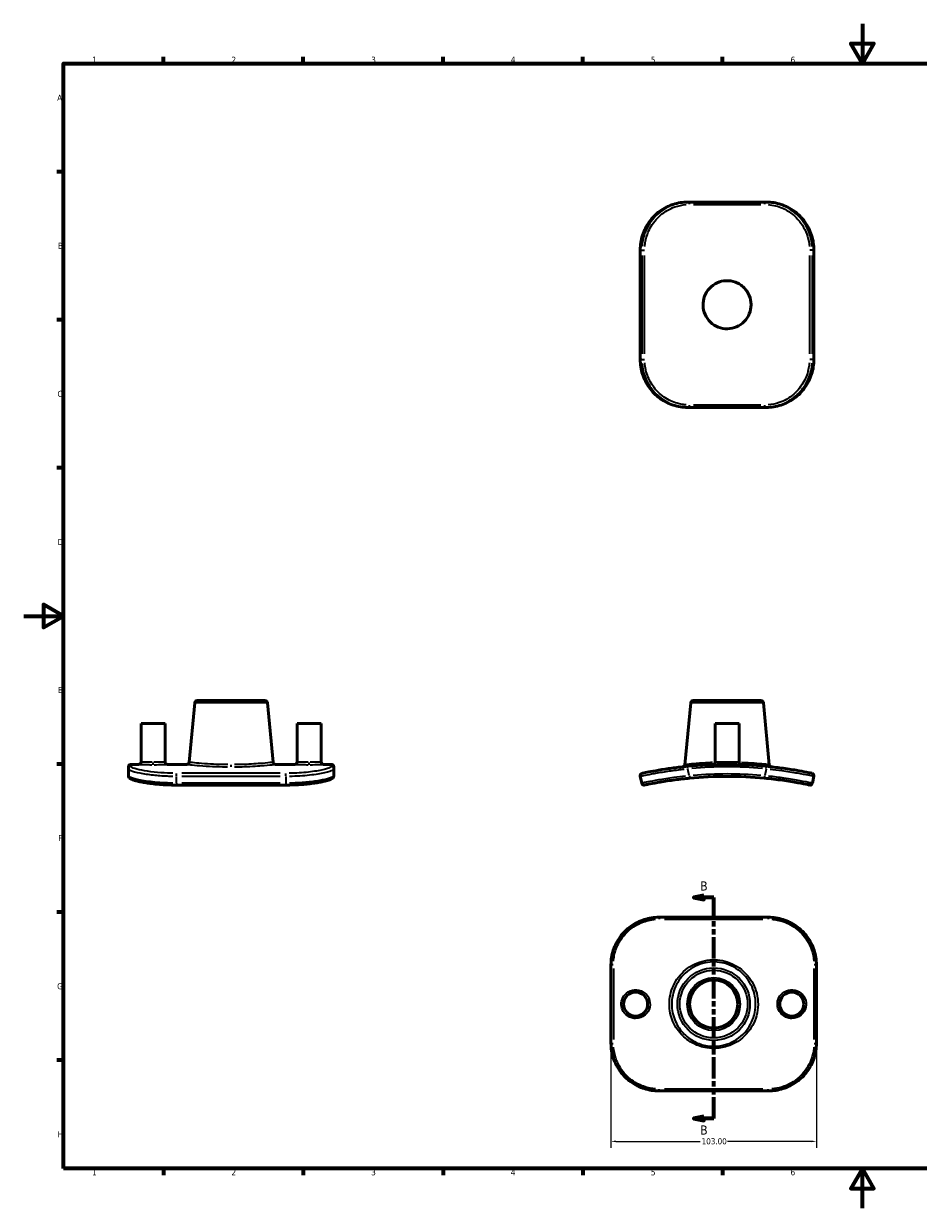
# Model space of a CAD drawing. Header units: millimetres. Extents: x 0 to 902, y 0 to 594.
# Tile 1 of 2: x 0 to 449, y 0 to 594. Entities that reach past the tile are written whole.
import ezdxf

# ---------------------------------------------------------------- set-up
doc = ezdxf.new("R2010")
doc.units = ezdxf.units.MM
doc.linetypes.add('DOUBLE_DASH_CHAIN', pattern=[1.2403, 0.6614, -0.0827, 0.1654, -0.0827, 0.1654, -0.0827])
for name, color, linetype, lineweight in [('Border (ANSI)', 7, 'Continuous', 70), ('Dimension (ANSI)', 7, 'Continuous', 25), ('Section Line (ANSI)', 7, 'DOUBLE_DASH_CHAIN', 70), ('Visible (ANSI)', 7, 'Continuous', 50), ('Visible Narrow (ANSI)', 7, 'Continuous', 35)]:
    doc.layers.add(name, color=color, linetype=linetype, lineweight=lineweight)
doc.styles.add('Label Text (ANSI)', font='tahoma.ttf')
doc.styles.add('Note Text (ANSI)', font='tahoma.ttf')
doc.dimstyles.new('Default - mm (ANSI)', dxfattribs={"dimtxt": 3.048, "dimasz": 2.5, "dimexe": 3.175, "dimexo": 1.6002, "dimgap": 0.8, "dimtad": 0, "dimtoh": 1, "dimrnd": 1e-08, "dimzin": 4, "dimdsep": 46, "dimtxsty": 'Note Text (ANSI)', "dimcen": 0.09, "dimdle": 10, "dimclrd": 256, "dimclre": 256, "dimclrt": 230, "dimadec": 1, "dimazin": 1, "dimtfac": 1, "dimtofl": 0, "dimtmove": 0, "dimatfit": 3, "dimfxl": 1, "dimtolj": 1, "dimtzin": 4, "dimlwd": -1, "dimlwe": -1, "dimarcsym": 0})

# ---------------------------------------------------------------- blocks, each defined once
blk = doc.blocks.new('Borders Default Border')
at = {"layer": 'Border (ANSI)'}
for p, q in [((70.08, 574), (70.08, 577.45)), ((140.17, 574), (140.17, 577.45)), ((210.25, 574), (210.25, 577.45)), ((280.33, 574), (280.33, 577.45)), ((350.42, 574), (350.42, 577.45)), ((490.58, 574), (490.58, 577.45)), ((560.67, 574), (560.67, 577.45)), ((630.75, 574), (630.75, 577.45)), ((700.83, 574), (700.83, 577.45)), ((770.92, 574), (770.92, 577.45)), ((20, 519.75), (16.55, 519.75)), ((821, 519.75), (824.45, 519.75)), ((20, 445.5), (16.55, 445.5)), ((821, 445.5), (824.45, 445.5)), ((20, 371.25), (16.55, 371.25)), ((821, 371.25), (824.45, 371.25)), ((20, 222.75), (16.55, 222.75)), ((821, 222.75), (824.45, 222.75)), ((20, 148.5), (16.55, 148.5)), ((821, 148.5), (824.45, 148.5)), ((20, 74.25), (16.55, 74.25)), ((821, 74.25), (824.45, 74.25)), ((70.08, 20), (70.08, 16.55)), ((140.17, 20), (140.17, 16.55)), ((210.25, 20), (210.25, 16.55)), ((280.33, 20), (280.33, 16.55)), ((350.42, 20), (350.42, 16.55)), ((490.58, 20), (490.58, 16.55)), ((560.67, 20), (560.67, 16.55)), ((630.75, 20), (630.75, 16.55)), ((700.83, 20), (700.83, 16.55)), ((770.92, 20), (770.92, 16.55))]:
    blk.add_line(p, q, dxfattribs=at)
at = {"layer": 'Border (ANSI)', "flags": 128}
for points in [[(420.5, 594), (420.5, 574), (414.73, 584), (426.27, 584), (420.5, 574)], [(20, 20), (20, 574), (821, 574), (821, 20), (20, 20)], [(0, 297), (20, 297), (10, 302.77), (10, 291.23), (20, 297)], [(841, 297), (821, 297), (831, 302.77), (831, 291.23), (821, 297)], [(420.5, 0), (420.5, 20), (414.73, 10), (426.27, 10), (420.5, 20)]]:
    blk.add_lwpolyline(points, dxfattribs=at)
at = {"layer": 'Border (ANSI)', "color": 230, "true_color": 0xff0080, "attachment_point": 7, "style": 'Note Text (ANSI)'}
for s, insert, char_height in [('1', (34.35, 574.4), 3.05), ('2', (104.2, 574.4), 3.05), ('3', (174.26, 574.34), 3.05), ('4', (244.23, 574.4), 3.05), ('5', (314.48, 574.34), 3.05), ('6', (384.49, 574.34), 3.05), ('7', (454.6, 574.4), 3.05), ('8', (524.63, 574.33), 3.05), ('9', (594.7, 574.34), 3.05), ('10', (663.96, 574.34), 3.048), ('11', (734.04, 574.4), 3.048), ('12', (804.13, 574.4), 3.048), ('A', (16.78, 555.35), 3.05), ('A', (821.63, 555.35), 3.05), ('B', (17.15, 481.1), 3.05), ('B', (821.99, 481.1), 3.05), ('C', (16.95, 406.8), 3.05), ('C', (821.8, 406.8), 3.05), ('D', (16.96, 332.6), 3.05), ('D', (821.81, 332.6), 3.05), ('E', (17.21, 258.35), 3.05), ('E', (822.05, 258.35), 3.05), ('F', (17.29, 184.1), 3.05), ('F', (822.14, 184.1), 3.05), ('G', (16.81, 109.79), 3.05), ('G', (821.66, 109.79), 3.05), ('H', (16.97, 35.6), 3.05), ('H', (821.81, 35.6), 3.05), ('1', (34.35, 16.55), 3.05), ('2', (104.2, 16.55), 3.05), ('3', (174.26, 16.49), 3.05), ('4', (244.23, 16.55), 3.05), ('5', (314.48, 16.49), 3.05), ('6', (384.49, 16.49), 3.05), ('7', (454.6, 16.55), 3.05), ('8', (524.63, 16.48), 3.05), ('9', (594.7, 16.49), 3.05), ('10', (663.96, 16.49), 3.048), ('11', (734.04, 16.55), 3.048), ('12', (804.13, 16.55), 3.048)]:
    blk.add_mtext(s, dxfattribs=dict(at, insert=insert, char_height=char_height))
blk = doc.blocks.new('2dTransSection0')
at = {"layer": 'Section Line (ANSI)', "linetype": 'Continuous'}
for p, q in [((340.96, 156.84), (335.96, 155.84)), ((340.96, 155.84), (335.96, 155.84)), ((335.96, 155.84), (340.96, 154.84)), ((340.96, 154.84), (340.96, 156.84)), ((345.96, 155.84), (340.96, 155.84)), ((345.96, 145.37), (345.96, 155.84)), ((345.96, 45.04), (345.96, 55.5)), ((340.96, 46.04), (335.96, 45.04)), ((340.96, 45.04), (335.96, 45.04)), ((335.96, 45.04), (340.96, 44.04)), ((340.96, 44.04), (340.96, 46.04)), ((345.96, 45.04), (340.96, 45.04))]:
    blk.add_line(p, q, dxfattribs=at)
at = {"layer": 'Section Line (ANSI)', "linetype": 'DOUBLE_DASH_CHAIN', "ltscale": 16.178698}
blk.add_line((345.96, 45.04), (345.96, 155.84), dxfattribs=at)
at = {"layer": 'Section Line (ANSI)', "linetype": 'Continuous', "flags": 128}
for points in [[(340.96, 156.84), (335.96, 155.84), (340.96, 154.84), (340.96, 156.84)], [(340.96, 46.04), (335.96, 45.04), (340.96, 44.04), (340.96, 46.04)]]:
    blk.add_lwpolyline(points, dxfattribs=at)
at = {"layer": 'Section Line (ANSI)'}
for points in [[(340.96, 156.84), (335.96, 155.84), (340.96, 154.84), (340.96, 156.84)], [(340.96, 46.04), (335.96, 45.04), (340.96, 44.04), (340.96, 46.04)]]:
    blk.add_solid(points, dxfattribs=at)
at = {"layer": 'Section Line (ANSI)', "char_height": 4.57, "attachment_point": 7, "style": 'Label Text (ANSI)'}
for insert in [(339.21, 159.34), (339.21, 36.97)]:
    blk.add_mtext('B', dxfattribs=dict(at, insert=insert))
blk = doc.blocks.new('*D10')
at = {"layer": 'Defpoints', "color": 0, "transparency": 16777216}
for p in [(294.46, 82.75), (397.46, 82.75), (397.46, 33.57)]:
    blk.add_point(p, dxfattribs=at)
at = {"layer": 'Dimension (ANSI)', "transparency": 16777216}
for p, q in [((294.46, 81.15), (294.46, 30.4)), ((397.46, 81.15), (397.46, 30.4)), ((296.96, 33.57), (339.12, 33.57)), ((394.96, 33.57), (352.8, 33.57))]:
    blk.add_line(p, q, dxfattribs=at)
for points in [[(296.96, 33.99), (296.96, 33.15), (294.46, 33.57)], [(394.96, 33.99), (394.96, 33.15), (397.46, 33.57)]]:
    blk.add_solid(points, dxfattribs=at)
at = {"layer": 'Dimension (ANSI)', "color": 230, "true_color": 0xff0080, "transparency": 16777216, "insert": (339.92, 35.16), "char_height": 3.048, "attachment_point": 1, "style": 'Note Text (ANSI)'}
blk.add_mtext('\\A1;103.00', dxfattribs=at)

msp = doc.modelspace()

# ---------------------------------------------------------------- linework, layer by layer
at = {"layer": 'Visible (ANSI)'}
for p, q in [((333.769, 504.578), (333.001, 504.578)), ((371.533, 504.578), (333.769, 504.578)), ((372.301, 504.578), (371.533, 504.578)), ((309.105, 480.461), (309.105, 425.695)), ((396.196, 480.461), (396.196, 425.695)), ((333.001, 401.578), (333.769, 401.578)), ((333.769, 401.578), (371.533, 401.578)), ((371.533, 401.578), (372.301, 401.578)), ((85.796, 253.479), (82.957, 223.662)), ((86.996, 254.571), (120.979, 254.571)), ((122.179, 253.479), (125.018, 223.662)), ((334.459, 253.479), (331.506, 222.454)), ((335.66, 254.571), (369.642, 254.571)), ((370.842, 253.479), (373.796, 222.454)), ((58.818, 243.171), (70.877, 243.171)), ((58.818, 243.171), (58.818, 223.777)), ((70.877, 243.171), (70.877, 223.777)), ((137.098, 243.171), (149.157, 243.171)), ((137.098, 243.171), (137.098, 223.777)), ((149.157, 243.171), (149.157, 223.777)), ((346.622, 243.171), (358.68, 243.171)), ((346.622, 243.171), (346.622, 223.65)), ((358.68, 243.171), (358.68, 223.65)), ((52.487, 220.42), (52.487, 221.365)), ((52.487, 220.42), (52.487, 216.889)), ((57.612, 222.571), (53.693, 222.571)), ((81.757, 222.571), (72.082, 222.571)), ((135.892, 222.571), (126.218, 222.571)), ((154.282, 222.571), (150.362, 222.571)), ((155.487, 221.365), (155.487, 220.42)), ((155.487, 216.889), (155.487, 220.42)), ((309.133, 216.684), (309.895, 213.178)), ((395.406, 213.178), (396.169, 216.684)), ((131.37, 212.228), (76.604, 212.228)), ((318.573, 145.941), (373.339, 145.941)), ((294.456, 82.745), (294.456, 122.045)), ((397.456, 122.045), (397.456, 82.745)), ((318.573, 58.849), (373.339, 58.849))]:
    msp.add_line(p, q, dxfattribs=at)
for centre, radius in [((345.956, 102.395), 12.059), ((306.816, 102.395), 6.029), ((385.096, 102.395), 6.029)]:
    msp.add_circle(centre, radius, dxfattribs=at)
for centre, radius, start, end in [((86.996, 253.365), 1.206, 90, 174.561906), ((120.979, 253.365), 1.206, 5.438094, 90), ((335.66, 253.365), 1.206, 90, 174.561906), ((369.642, 253.365), 1.206, 5.438094, 90), ((53.693, 221.365), 1.206, 90, 180), ((57.612, 223.777), 1.206, 270, 0), ((72.082, 223.777), 1.206, 180, 270), ((81.757, 223.777), 1.206, 270, 354.561906), ((126.218, 223.777), 1.206, 185.438094, 270), ((135.892, 223.777), 1.206, 270, 0), ((150.362, 223.777), 1.206, 180, 270), ((154.282, 221.365), 1.206, 0, 90), ((330.305, 222.568), 1.206, 276.190976, 354.561906), ((352.651, 16.571), 206, 84.494069, 95.505931), ((345.416, 223.65), 1.206, 272.001029, 0), ((359.886, 223.65), 1.206, 180, 267.998971), ((374.996, 222.568), 1.206, 185.438094, 263.809024), ((310.311, 216.94), 1.206, 101.931533, 192.268899), ((352.651, 16.571), 200, 84.615258, 95.384742), ((394.991, 216.94), 1.206, 347.731101, 78.068467), ((311.074, 213.434), 1.206, 192.268899, 281.925517), ((394.228, 213.434), 1.206, 258.074483, 347.731101)]:
    msp.add_arc(centre, radius, start, end, dxfattribs=at)
for points, knots in [([(333.001, 504.578), (331.743, 504.578), (330.485, 504.48), (328.001, 504.087), (326.776, 503.794), (324.387, 503.017), (323.225, 502.533), (320.991, 501.389), (319.92, 500.728), (317.895, 499.243), (316.942, 498.42), (315.177, 496.633), (314.365, 495.669), (312.902, 493.623), (312.25, 492.542), (311.122, 490.29), (310.646, 489.119), (309.88, 486.715), (309.59, 485.483), (309.203, 482.987), (309.105, 481.724), (309.105, 480.461)], [0, 0, 0, 0, 0.3603958, 0.3603958, 0.7207915, 0.7207915, 1.0811873, 1.0811873, 1.4415831, 1.4415831, 1.8019788, 1.8019788, 2.1623746, 2.1623746, 2.5227703, 2.5227703, 2.8831661, 2.8831661, 3.2435619, 3.2435619, 3.6039576, 3.6039576, 3.6039576, 3.6039576]), ([(396.196, 480.461), (396.196, 481.724), (396.099, 482.987), (395.712, 485.483), (395.421, 486.715), (394.655, 489.119), (394.179, 490.29), (393.051, 492.542), (392.4, 493.624), (390.936, 495.669), (390.124, 496.633), (388.359, 498.42), (387.406, 499.243), (385.382, 500.728), (384.311, 501.389), (382.077, 502.533), (380.914, 503.017), (378.526, 503.794), (377.3, 504.088), (374.817, 504.48), (373.559, 504.578), (372.301, 504.578)], [0, 0, 0, 0, 0.3604014, 0.3604014, 0.7208028, 0.7208028, 1.0812042, 1.0812042, 1.4416056, 1.4416056, 1.802007, 1.802007, 2.1624084, 2.1624084, 2.5228098, 2.5228098, 2.8832112, 2.8832112, 3.2436126, 3.2436126, 3.604014, 3.604014, 3.604014, 3.604014]), ([(364.709, 453.078), (364.709, 451.514), (364.405, 449.965), (363.23, 447.089), (362.378, 445.786), (360.191, 443.533), (358.863, 442.62), (355.975, 441.384), (354.451, 441.055), (351.312, 440.988), (349.728, 441.271), (346.805, 442.418), (345.488, 443.255), (343.206, 445.413), (342.275, 446.73), (341, 449.605), (340.651, 451.127), (340.545, 454.282), (340.814, 455.885), (341.942, 458.833), (342.768, 460.158), (344.919, 462.47), (346.242, 463.418), (349.124, 464.713), (350.646, 465.069), (353.799, 465.189), (355.399, 464.928), (357.713, 464.056), (358.49, 463.664), (359.923, 462.733), (360.58, 462.202), (361.176, 461.606), (362.305, 460.478), (363.198, 459.136), (364.391, 456.234), (364.698, 454.709), (364.709, 453.137), (364.709, 453.108), (364.709, 453.078)], [0.9504559, 0.9504559, 0.9504559, 0.9504559, 1.4197895, 1.4197895, 1.8827646, 1.8827646, 2.3618685, 2.3618685, 2.8253759, 2.8253759, 3.3036562, 3.3036562, 3.767496, 3.767496, 4.2466763, 4.2466763, 4.711052, 4.711052, 5.193786, 5.193786, 5.6581571, 5.6581571, 6.1416524, 6.1416524, 6.6063346, 6.6063346, 7.0881307, 7.0881307, 7.348343, 7.348343, 7.6011886, 7.6011886, 7.6011886, 8.08022, 8.08022, 8.5427246, 8.5427246, 8.5516445, 8.5516445, 8.5516445, 8.5516445]), ([(309.105, 425.695), (309.105, 424.432), (309.203, 423.168), (309.59, 420.673), (309.88, 419.44), (310.646, 417.037), (311.123, 415.866), (312.25, 413.613), (312.902, 412.532), (314.365, 410.487), (315.177, 409.523), (316.942, 407.735), (317.895, 406.912), (319.92, 405.428), (320.991, 404.767), (323.225, 403.622), (324.388, 403.139), (326.776, 402.362), (328.002, 402.068), (330.485, 401.676), (331.743, 401.578), (333.001, 401.578)], [0, 0, 0, 0, 0.3604014, 0.3604014, 0.7208028, 0.7208028, 1.0812042, 1.0812042, 1.4416056, 1.4416056, 1.802007, 1.802007, 2.1624084, 2.1624084, 2.5228098, 2.5228098, 2.8832112, 2.8832112, 3.2436126, 3.2436126, 3.604014, 3.604014, 3.604014, 3.604014]), ([(372.301, 401.578), (373.559, 401.578), (374.817, 401.676), (377.3, 402.068), (378.526, 402.362), (380.914, 403.139), (382.077, 403.622), (384.311, 404.767), (385.382, 405.428), (387.406, 406.912), (388.359, 407.735), (390.124, 409.523), (390.936, 410.487), (392.4, 412.532), (393.051, 413.613), (394.179, 415.866), (394.655, 417.037), (395.421, 419.44), (395.712, 420.673), (396.099, 423.168), (396.196, 424.432), (396.196, 425.695)], [0, 0, 0, 0, 0.3604014, 0.3604014, 0.7208028, 0.7208028, 1.0812042, 1.0812042, 1.4416056, 1.4416056, 1.802007, 1.802007, 2.1624084, 2.1624084, 2.5228098, 2.5228098, 2.8832112, 2.8832112, 3.2436126, 3.2436126, 3.604014, 3.604014, 3.604014, 3.604014]), ([(332.885, 221.62), (331.374, 221.475), (329.865, 221.312), (326.02, 220.856), (323.734, 220.542), (319.323, 219.87), (317.242, 219.512), (313.951, 218.909), (312.678, 218.658), (310.643, 218.245), (310.062, 218.12), (310.062, 218.12)], [0, 0, 0, 0, 0.4527205, 0.4527205, 1.1770733, 1.1770733, 1.9782783, 1.9782783, 2.7084346, 2.7084346, 3.6039576, 3.6039576, 3.6039576, 3.6039576]), ([(395.24, 218.12), (395.24, 218.12), (395.097, 218.151), (394.361, 218.304), (393.547, 218.474), (391.093, 218.957), (389.342, 219.288), (385.09, 220.012), (382.558, 220.407), (377.462, 221.085), (374.941, 221.377), (372.416, 221.62)], [0, 0, 0, 0, 0.4459924, 0.4459924, 1.1595802, 1.1595802, 1.9844604, 1.9844604, 2.8474106, 2.8474106, 3.604014, 3.604014, 3.604014, 3.604014]), ([(52.487, 216.889), (52.487, 216.615), (52.57, 216.37), (52.811, 215.928), (52.976, 215.773), (53.395, 215.431), (53.662, 215.288), (54.353, 214.969), (54.795, 214.806), (55.839, 214.477), (56.439, 214.313), (57.792, 213.989), (58.544, 213.829), (60.187, 213.519), (61.077, 213.37), (62.975, 213.091), (63.983, 212.961), (66.093, 212.728), (67.195, 212.625), (69.466, 212.452), (70.635, 212.382), (72.61, 212.297), (73.403, 212.271), (75, 212.237), (75.802, 212.228), (76.604, 212.228)], [0, 0, 0, 0, 0.1267683, 0.1267683, 0.3077144, 0.3077144, 0.6050427, 0.6050427, 0.9654632, 0.9654632, 1.3258837, 1.3258837, 1.6863041, 1.6863041, 2.0467246, 2.0467246, 2.4071451, 2.4071451, 2.7675656, 2.7675656, 3.127986, 3.127986, 3.3660954, 3.3660954, 3.6042047, 3.6042047, 3.6042047, 3.6042047]), ([(131.37, 212.228), (132.585, 212.228), (133.799, 212.248), (136.199, 212.326), (137.384, 212.384), (139.695, 212.536), (140.822, 212.629), (142.989, 212.844), (144.03, 212.966), (146.002, 213.232), (146.932, 213.376), (148.661, 213.677), (149.46, 213.835), (150.908, 214.156), (151.559, 214.319), (152.702, 214.647), (153.195, 214.811), (154.037, 215.147), (154.382, 215.31), (154.861, 215.651), (155.019, 215.78), (155.327, 216.187), (155.487, 216.5), (155.487, 216.889)], [0, 0, 0, 0, 0.3604205, 0.3604205, 0.7208409, 0.7208409, 1.0812614, 1.0812614, 1.4416819, 1.4416819, 1.8021024, 1.8021024, 2.1625228, 2.1625228, 2.5229433, 2.5229433, 2.8833638, 2.8833638, 3.2437843, 3.2437843, 3.4239945, 3.4239945, 3.6042047, 3.6042047, 3.6042047, 3.6042047]), ([(311.323, 212.254), (311.323, 212.254), (311.464, 212.284), (312.192, 212.436), (312.996, 212.603), (315.419, 213.079), (317.144, 213.405), (321.342, 214.117), (323.848, 214.504), (328.891, 215.169), (331.384, 215.453), (333.882, 215.688)], [0, 0, 0, 0, 0.445993, 0.445993, 1.1595817, 1.1595817, 1.9826509, 1.9826509, 2.8469493, 2.8469493, 3.6042047, 3.6042047, 3.6042047, 3.6042047]), ([(371.419, 215.688), (374.555, 215.393), (377.682, 215.019), (383.431, 214.21), (386.044, 213.775), (390.362, 212.996), (392.019, 212.66), (393.642, 212.326), (393.979, 212.254), (393.979, 212.254)], [0, 0, 0, 0, 0.9504256, 0.9504256, 1.9123459, 1.9123459, 2.9168826, 2.9168826, 3.6042047, 3.6042047, 3.6042047, 3.6042047]), ([(294.456, 122.045), (294.456, 123.303), (294.555, 124.561), (294.947, 127.044), (295.241, 128.27), (296.018, 130.658), (296.501, 131.821), (297.645, 134.055), (298.307, 135.126), (299.791, 137.151), (300.614, 138.104), (302.401, 139.869), (303.365, 140.68), (305.411, 142.144), (306.492, 142.796), (308.744, 143.923), (309.915, 144.399), (312.319, 145.166), (313.551, 145.456), (316.047, 145.843), (317.31, 145.941), (318.573, 145.941)], [0, 0, 0, 0, 0.3603958, 0.3603958, 0.7207915, 0.7207915, 1.0811873, 1.0811873, 1.4415831, 1.4415831, 1.8019788, 1.8019788, 2.1623746, 2.1623746, 2.5227703, 2.5227703, 2.8831661, 2.8831661, 3.2435619, 3.2435619, 3.6039576, 3.6039576, 3.6039576, 3.6039576]), ([(373.339, 145.941), (374.603, 145.941), (375.866, 145.843), (378.362, 145.456), (379.594, 145.166), (381.998, 144.399), (383.169, 143.923), (385.421, 142.796), (386.502, 142.144), (388.548, 140.68), (389.512, 139.868), (391.299, 138.103), (392.122, 137.15), (393.606, 135.126), (394.268, 134.055), (395.412, 131.821), (395.895, 130.658), (396.672, 128.27), (396.966, 127.044), (397.358, 124.561), (397.456, 123.303), (397.456, 122.045)], [0, 0, 0, 0, 0.3604014, 0.3604014, 0.7208028, 0.7208028, 1.0812042, 1.0812042, 1.4416056, 1.4416056, 1.802007, 1.802007, 2.1624084, 2.1624084, 2.5228098, 2.5228098, 2.8832112, 2.8832112, 3.2436126, 3.2436126, 3.604014, 3.604014, 3.604014, 3.604014]), ([(318.573, 58.849), (317.31, 58.849), (316.047, 58.947), (313.551, 59.334), (312.319, 59.624), (309.915, 60.391), (308.744, 60.867), (306.492, 61.994), (305.411, 62.646), (303.365, 64.11), (302.401, 64.922), (300.614, 66.687), (299.791, 67.64), (298.307, 69.664), (297.645, 70.735), (296.501, 72.969), (296.018, 74.132), (295.241, 76.52), (294.947, 77.746), (294.555, 80.229), (294.456, 81.487), (294.456, 82.745)], [0, 0, 0, 0, 0.3604014, 0.3604014, 0.7208028, 0.7208028, 1.0812042, 1.0812042, 1.4416056, 1.4416056, 1.802007, 1.802007, 2.1624084, 2.1624084, 2.5228098, 2.5228098, 2.8832112, 2.8832112, 3.2436126, 3.2436126, 3.604014, 3.604014, 3.604014, 3.604014]), ([(397.456, 82.745), (397.456, 81.487), (397.358, 80.229), (396.966, 77.746), (396.672, 76.52), (395.895, 74.132), (395.412, 72.969), (394.268, 70.735), (393.606, 69.664), (392.122, 67.64), (391.299, 66.687), (389.512, 64.922), (388.548, 64.11), (386.502, 62.646), (385.421, 61.994), (383.169, 60.867), (381.998, 60.391), (379.594, 59.624), (378.362, 59.334), (375.866, 58.947), (374.603, 58.849), (373.339, 58.849)], [0, 0, 0, 0, 0.3604014, 0.3604014, 0.7208028, 0.7208028, 1.0812042, 1.0812042, 1.4416056, 1.4416056, 1.802007, 1.802007, 2.1624084, 2.1624084, 2.5228098, 2.5228098, 2.8832112, 2.8832112, 3.2436126, 3.2436126, 3.604014, 3.604014, 3.604014, 3.604014])]:
    msp.add_open_spline(points, degree=3, knots=knots, dxfattribs=at)
at = {"layer": 'Visible Narrow (ANSI)'}
for p, q in [((335.754, 503.372), (369.547, 503.372)), ((309.13, 480.461), (309.105, 480.461)), ((309.133, 428.433), (309.133, 477.723)), ((309.171, 480.461), (309.857, 480.461)), ((309.895, 477.723), (309.895, 428.433)), ((309.919, 480.461), (311.23, 480.461)), ((311.323, 428.433), (311.323, 477.723)), ((393.979, 477.723), (393.979, 428.433)), ((395.383, 480.461), (394.072, 480.461)), ((395.406, 428.433), (395.406, 477.723)), ((395.444, 480.461), (396.131, 480.461)), ((396.169, 477.723), (396.169, 428.433)), ((396.171, 480.461), (396.196, 480.461)), ((309.13, 425.695), (309.105, 425.695)), ((309.857, 425.695), (309.171, 425.695)), ((309.919, 425.695), (311.23, 425.695)), ((395.383, 425.695), (394.072, 425.695)), ((396.131, 425.695), (395.444, 425.695)), ((396.171, 425.695), (396.196, 425.695)), ((369.547, 402.784), (335.754, 402.784)), ((121.955, 253.479), (86.02, 253.479)), ((370.619, 253.479), (334.683, 253.479)), ((53.693, 222.568), (53.693, 221.713)), ((64.847, 222.452), (64.847, 223.558)), ((103.987, 221.381), (103.987, 222.372)), ((143.127, 222.452), (143.127, 223.558)), ((154.282, 221.713), (154.282, 222.568)), ((332.992, 220.514), (332.886, 221.617)), ((333.731, 217.065), (333.039, 220.243)), ((372.262, 220.243), (371.571, 217.065)), ((372.31, 220.514), (372.416, 221.617)), ((76.604, 216.778), (76.604, 218.097)), ((76.604, 213.353), (76.604, 216.509)), ((128.632, 218.12), (79.343, 218.12)), ((79.343, 216.684), (128.632, 216.684)), ((131.37, 216.778), (131.37, 218.097)), ((131.37, 216.509), (131.37, 213.353)), ((333.778, 216.794), (333.882, 215.692)), ((371.42, 215.692), (371.524, 216.794)), ((76.604, 213.098), (76.604, 212.231)), ((128.632, 213.178), (79.343, 213.178)), ((131.37, 213.098), (131.37, 212.231)), ((318.573, 145.938), (318.573, 145.064)), ((321.312, 144.984), (370.601, 144.984)), ((373.339, 145.938), (373.339, 145.064)), ((295.662, 120.189), (295.662, 84.601)), ((396.251, 84.601), (396.251, 120.189)), ((306.816, 95.294), (306.816, 96.362)), ((385.096, 95.294), (385.096, 96.362)), ((345.956, 80.261), (345.956, 81.239)), ((318.573, 58.852), (318.573, 59.726)), ((370.601, 59.806), (321.312, 59.806)), ((373.339, 58.852), (373.339, 59.726))]:
    msp.add_line(p, q, dxfattribs=at)
for radius in [18.192, 16.991, 13.264]:
    msp.add_circle((345.956, 102.395), radius, dxfattribs=at)
for centre, radius, start, end in [((352.651, 16.571), 204.794, 85.044662, 94.955338), ((359.886, 223.65), 1.206, 184.399949, 263.599022), ((374.996, 222.568), 1.206, 189.356641, 259.890477), ((352.651, 16.571), 201.206, 85.153732, 94.846268)]:
    msp.add_arc(centre, radius, start, end, dxfattribs=at)
for centre, major_axis, ratio, start_param, end_param in [((333.769, 503.372), (0, 1.206), 0.0938432, 4.7909288, 6.2046455), ((371.533, 503.372), (0, 1.206), 0.0938432, 0.0785398, 1.4922565), ((333.769, 402.784), (0, -1.206), 0.0938432, 0.0785398, 1.4922565), ((371.533, 402.784), (0, -1.206), 0.0938432, 4.7909288, 6.2046455), ((53.693, 220.42), (-1.206, 0), 0.9953863, 4.7909288, 6.2046455), ((154.282, 220.42), (1.206, 0), 0.9953863, 0.0785398, 1.4922565), ((295.662, 122.045), (-1.206, 0), 0.0959488, 4.7909288, 6.2046455), ((396.251, 122.045), (1.206, 0), 0.0959488, 0.0785398, 1.4922565), ((295.662, 82.745), (-1.206, 0), 0.0959488, 0.0785398, 1.4922565), ((396.251, 82.745), (1.206, 0), 0.0959488, 4.7909288, 6.2046455)]:
    msp.add_ellipse(centre, major_axis=major_axis, ratio=ratio, start_param=start_param, end_param=end_param, dxfattribs=at)
for points, knots in [([(309.206, 482.356), (309.4, 484.858), (309.977, 487.329), (311.871, 492.018), (313.202, 494.23), (316.645, 498.305), (318.821, 500.113), (323.434, 502.731), (325.825, 503.62), (329.229, 504.3), (330.171, 504.43), (331.118, 504.504)], [-3.4237597, -3.4237597, -3.4237597, -3.4237597, -2.7084346, -2.7084346, -1.9782783, -1.9782783, -1.1770733, -1.1770733, -0.4527205, -0.4527205, -0.1801979, -0.1801979, -0.1801979, -0.1801979]), ([(331.886, 504.504), (329.88, 504.346), (327.897, 503.937), (323.154, 502.309), (320.502, 500.786), (316.058, 496.95), (314.232, 494.679), (311.667, 489.963), (310.815, 487.583), (310.165, 484.211), (310.04, 483.286), (309.968, 482.356)], [-3.4239945, -3.4239945, -3.4239945, -3.4239945, -2.8469493, -2.8469493, -1.9826509, -1.9826509, -1.1595817, -1.1595817, -0.445993, -0.445993, -0.1802102, -0.1802102, -0.1802102, -0.1802102]), ([(311.392, 482.261), (311.46, 483.144), (311.577, 484.024), (312.192, 487.227), (312.996, 489.488), (315.419, 493.968), (317.144, 496.125), (321.342, 499.77), (323.848, 501.217), (328.33, 502.764), (330.205, 503.152), (332.101, 503.302)], [0.1802102, 0.1802102, 0.1802102, 0.1802102, 0.445993, 0.445993, 1.1595817, 1.1595817, 1.9826509, 1.9826509, 2.8469493, 2.8469493, 3.4239945, 3.4239945, 3.4239945, 3.4239945]), ([(373.2, 503.301), (375.731, 503.101), (378.224, 502.474), (383.431, 500.162), (386.044, 498.254), (390.362, 493.408), (392.019, 490.431), (393.469, 485.617), (393.78, 483.946), (393.91, 482.261)], [0.1802102, 0.1802102, 0.1802102, 0.1802102, 0.9504256, 0.9504256, 1.9123459, 1.9123459, 2.9168826, 2.9168826, 3.4239945, 3.4239945, 3.4239945, 3.4239945]), ([(395.333, 482.356), (395.196, 484.13), (394.867, 485.888), (393.332, 490.956), (391.576, 494.089), (387.005, 499.19), (384.24, 501.199), (378.73, 503.633), (376.093, 504.292), (373.416, 504.504)], [-3.4239945, -3.4239945, -3.4239945, -3.4239945, -2.9168826, -2.9168826, -1.9123459, -1.9123459, -0.9504256, -0.9504256, -0.1802102, -0.1802102, -0.1802102, -0.1802102]), ([(374.184, 504.504), (376.187, 504.346), (378.167, 503.938), (382.903, 502.313), (385.551, 500.794), (389.998, 496.96), (391.83, 494.684), (394.397, 489.963), (395.249, 487.583), (395.9, 484.211), (396.024, 483.286), (396.096, 482.356)], [-3.4238133, -3.4238133, -3.4238133, -3.4238133, -2.8474106, -2.8474106, -1.9844604, -1.9844604, -1.1595802, -1.1595802, -0.4459924, -0.4459924, -0.1802007, -0.1802007, -0.1802007, -0.1802007]), ([(331.118, 401.652), (329.115, 401.809), (327.134, 402.218), (322.398, 403.843), (319.751, 405.362), (315.303, 409.196), (313.472, 411.471), (310.904, 416.193), (310.053, 418.573), (309.402, 421.945), (309.278, 422.87), (309.206, 423.8)], [-3.4238133, -3.4238133, -3.4238133, -3.4238133, -2.8474106, -2.8474106, -1.9844604, -1.9844604, -1.1595802, -1.1595802, -0.4459924, -0.4459924, -0.1802007, -0.1802007, -0.1802007, -0.1802007]), ([(309.969, 423.8), (310.163, 421.297), (310.74, 418.824), (312.627, 414.155), (313.942, 411.963), (317.374, 407.878), (319.566, 406.053), (324.2, 403.425), (326.591, 402.536), (329.996, 401.856), (330.938, 401.726), (331.885, 401.651)], [-3.4239408, -3.4239408, -3.4239408, -3.4239408, -2.7082377, -2.7082377, -1.9847324, -1.9847324, -1.1771804, -1.1771804, -0.4527617, -0.4527617, -0.1802074, -0.1802074, -0.1802074, -0.1802074]), ([(332.101, 402.854), (331.206, 402.924), (330.315, 403.048), (327.096, 403.694), (324.836, 404.538), (320.458, 407.035), (318.387, 408.769), (315.145, 412.649), (313.902, 414.732), (312.121, 419.167), (311.576, 421.516), (311.392, 423.895)], [0.1802074, 0.1802074, 0.1802074, 0.1802074, 0.4527617, 0.4527617, 1.1771804, 1.1771804, 1.9847324, 1.9847324, 2.7082377, 2.7082377, 3.4239408, 3.4239408, 3.4239408, 3.4239408]), ([(393.91, 423.895), (393.842, 423.011), (393.725, 422.132), (393.11, 418.929), (392.306, 416.668), (389.883, 412.188), (388.158, 410.031), (383.96, 406.386), (381.454, 404.939), (376.971, 403.392), (375.096, 403.004), (373.2, 402.854)], [0.1802102, 0.1802102, 0.1802102, 0.1802102, 0.445993, 0.445993, 1.1595817, 1.1595817, 1.9826509, 1.9826509, 2.8469493, 2.8469493, 3.4239945, 3.4239945, 3.4239945, 3.4239945]), ([(373.416, 401.652), (375.422, 401.809), (377.405, 402.218), (382.148, 403.847), (384.8, 405.369), (389.244, 409.206), (391.07, 411.477), (393.635, 416.193), (394.486, 418.573), (395.137, 421.945), (395.262, 422.87), (395.333, 423.8)], [-3.4239945, -3.4239945, -3.4239945, -3.4239945, -2.8469493, -2.8469493, -1.9826509, -1.9826509, -1.1595817, -1.1595817, -0.445993, -0.445993, -0.1802102, -0.1802102, -0.1802102, -0.1802102]), ([(396.096, 423.8), (395.96, 422.04), (395.635, 420.295), (394.109, 415.228), (392.352, 412.083), (387.785, 406.982), (385.035, 404.978), (379.528, 402.531), (376.876, 401.865), (374.184, 401.652)], [-3.4238133, -3.4238133, -3.4238133, -3.4238133, -2.9207148, -2.9207148, -1.9130979, -1.9130979, -0.9550866, -0.9550866, -0.1802007, -0.1802007, -0.1802007, -0.1802007]), ([(52.561, 220.219), (52.719, 219.997), (53.127, 219.751), (54.752, 219.1), (56.271, 218.68), (60.106, 217.912), (62.381, 217.563), (67.102, 217.055), (69.482, 216.877), (72.854, 216.741), (73.78, 216.715), (74.709, 216.7)], [-3.4238133, -3.4238133, -3.4238133, -3.4238133, -2.8474106, -2.8474106, -1.9844604, -1.9844604, -1.1595802, -1.1595802, -0.4459924, -0.4459924, -0.1802007, -0.1802007, -0.1802007, -0.1802007]), ([(74.804, 218.135), (73.921, 218.149), (73.042, 218.174), (69.838, 218.304), (67.577, 218.474), (63.092, 218.957), (60.931, 219.288), (57.288, 220.012), (55.845, 220.407), (54.301, 221.01), (53.913, 221.237), (53.764, 221.438)], [0.1802007, 0.1802007, 0.1802007, 0.1802007, 0.4459924, 0.4459924, 1.1595802, 1.1595802, 1.9844604, 1.9844604, 2.8474106, 2.8474106, 3.4238133, 3.4238133, 3.4238133, 3.4238133]), ([(57.635, 222.57), (57.652, 222.569), (57.679, 222.568), (57.917, 222.56), (58.408, 222.543), (59.732, 222.507), (60.488, 222.489), (61.999, 222.464), (62.712, 222.455), (63.723, 222.448), (64.001, 222.447), (64.28, 222.446)], [-0.86308313, -0.86308313, -0.86308313, -0.86308313, -0.81022897, -0.81022897, -0.52656215, -0.52656215, -0.29253453, -0.29253453, -0.11251328, -0.11251328, -0.04542543, -0.04542543, -0.04542543, -0.04542543]), ([(64.374, 223.651), (64.142, 223.652), (63.911, 223.653), (63.068, 223.66), (62.473, 223.669), (61.215, 223.694), (60.585, 223.713), (59.481, 223.749), (59.072, 223.766), (58.874, 223.774), (58.851, 223.775), (58.837, 223.776)], [0.04542543, 0.04542543, 0.04542543, 0.04542543, 0.11251328, 0.11251328, 0.29253453, 0.29253453, 0.52656215, 0.52656215, 0.81022897, 0.81022897, 0.86308313, 0.86308313, 0.86308313, 0.86308313]), ([(70.857, 223.776), (70.835, 223.775), (70.794, 223.773), (70.455, 223.759), (69.762, 223.731), (67.825, 223.678), (66.59, 223.656), (65.32, 223.651)], [2.77095149, 2.77095149, 2.77095149, 2.77095149, 2.85184518, 2.85184518, 3.22191389, 3.22191389, 3.58861786, 3.58861786, 3.58861786, 3.58861786]), ([(65.415, 222.446), (66.938, 222.451), (68.42, 222.473), (70.745, 222.525), (71.576, 222.554), (71.984, 222.567), (72.033, 222.569), (72.059, 222.57)], [-3.58861786, -3.58861786, -3.58861786, -3.58861786, -3.22191389, -3.22191389, -2.85184518, -2.85184518, -2.77095149, -2.77095149, -2.77095149, -2.77095149]), ([(81.827, 222.563), (81.96, 222.548), (82.289, 222.513), (83.684, 222.37), (85.105, 222.228), (88.683, 221.933), (90.774, 221.781), (95.138, 221.55), (97.352, 221.464), (100.497, 221.397), (101.365, 221.384), (102.237, 221.377)], [-3.0349592, -3.0349592, -3.0349592, -3.0349592, -2.5659882, -2.5659882, -1.7713608, -1.7713608, -1.0375551, -1.0375551, -0.3990597, -0.3990597, -0.1597347, -0.1597347, -0.1597347, -0.1597347]), ([(102.331, 222.461), (101.506, 222.469), (100.685, 222.482), (97.708, 222.549), (95.614, 222.636), (91.485, 222.868), (89.507, 223.02), (86.123, 223.318), (84.78, 223.46), (83.46, 223.605), (83.15, 223.64), (83.023, 223.654)], [0.1597347, 0.1597347, 0.1597347, 0.1597347, 0.3990597, 0.3990597, 1.0375551, 1.0375551, 1.7713608, 1.7713608, 2.5659882, 2.5659882, 3.0349592, 3.0349592, 3.0349592, 3.0349592]), ([(124.95, 223.653), (124.847, 223.642), (124.623, 223.617), (123.412, 223.483), (121.797, 223.308), (117.121, 222.909), (113.903, 222.689), (108.836, 222.512), (107.247, 222.476), (105.643, 222.462)], [9.7438166, 9.7438166, 9.7438166, 9.7438166, 10.127146, 10.127146, 11.080268, 11.080268, 12.1539237, 12.1539237, 12.6190451, 12.6190451, 12.6190451, 12.6190451]), ([(105.737, 221.377), (107.432, 221.392), (109.111, 221.427), (114.466, 221.603), (117.868, 221.822), (122.812, 222.219), (124.52, 222.393), (125.8, 222.526), (126.038, 222.551), (126.146, 222.562)], [-12.6190451, -12.6190451, -12.6190451, -12.6190451, -12.1539237, -12.1539237, -11.080268, -11.080268, -10.127146, -10.127146, -9.7438166, -9.7438166, -9.7438166, -9.7438166]), ([(154.211, 221.438), (154.009, 221.167), (153.376, 220.85), (151.052, 220.1), (149.148, 219.66), (144.302, 218.869), (141.313, 218.529), (136.5, 218.228), (134.842, 218.163), (133.171, 218.135)], [0.1802007, 0.1802007, 0.1802007, 0.1802007, 0.9550866, 0.9550866, 1.9130979, 1.9130979, 2.9207148, 2.9207148, 3.4238133, 3.4238133, 3.4238133, 3.4238133]), ([(133.265, 216.7), (135.025, 216.729), (136.77, 216.797), (141.837, 217.112), (144.982, 217.47), (150.083, 218.305), (152.088, 218.773), (154.534, 219.577), (155.2, 219.92), (155.413, 220.219)], [-3.4238133, -3.4238133, -3.4238133, -3.4238133, -2.9207148, -2.9207148, -1.9130979, -1.9130979, -0.9550866, -0.9550866, -0.1802007, -0.1802007, -0.1802007, -0.1802007]), ([(135.915, 222.57), (135.932, 222.569), (135.959, 222.568), (136.197, 222.56), (136.688, 222.543), (138.012, 222.507), (138.768, 222.489), (140.279, 222.464), (140.992, 222.455), (142.003, 222.448), (142.281, 222.447), (142.56, 222.446)], [-0.86308313, -0.86308313, -0.86308313, -0.86308313, -0.81022897, -0.81022897, -0.52656215, -0.52656215, -0.29253453, -0.29253453, -0.11251328, -0.11251328, -0.04542543, -0.04542543, -0.04542543, -0.04542543]), ([(142.654, 223.651), (142.422, 223.652), (142.191, 223.653), (141.348, 223.66), (140.753, 223.669), (139.495, 223.694), (138.865, 223.713), (137.761, 223.749), (137.352, 223.766), (137.154, 223.774), (137.131, 223.775), (137.117, 223.776)], [0.04542543, 0.04542543, 0.04542543, 0.04542543, 0.11251328, 0.11251328, 0.29253453, 0.29253453, 0.52656215, 0.52656215, 0.81022897, 0.81022897, 0.86308313, 0.86308313, 0.86308313, 0.86308313]), ([(149.137, 223.776), (149.115, 223.775), (149.074, 223.773), (148.735, 223.759), (148.042, 223.731), (146.105, 223.678), (144.87, 223.656), (143.6, 223.651)], [2.77095149, 2.77095149, 2.77095149, 2.77095149, 2.85184518, 2.85184518, 3.22191389, 3.22191389, 3.58861786, 3.58861786, 3.58861786, 3.58861786]), ([(143.695, 222.446), (145.218, 222.451), (146.7, 222.473), (149.025, 222.525), (149.856, 222.554), (150.264, 222.567), (150.313, 222.569), (150.339, 222.57)], [-3.58861786, -3.58861786, -3.58861786, -3.58861786, -3.22191389, -3.22191389, -2.85184518, -2.85184518, -2.77095149, -2.77095149, -2.77095149, -2.77095149]), ([(309.206, 216.7), (309.4, 216.741), (309.977, 216.863), (311.871, 217.248), (313.202, 217.513), (316.645, 218.149), (318.821, 218.529), (323.434, 219.246), (325.825, 219.584), (329.229, 220.004), (330.171, 220.114), (331.118, 220.219)], [-3.4237597, -3.4237597, -3.4237597, -3.4237597, -2.7084346, -2.7084346, -1.9782783, -1.9782783, -1.1770733, -1.1770733, -0.4527205, -0.4527205, -0.1801979, -0.1801979, -0.1801979, -0.1801979]), ([(345.337, 223.517), (344.118, 223.469), (342.941, 223.411), (339.044, 223.184), (336.65, 222.979), (333.023, 222.631), (331.874, 222.496), (331.569, 222.461), (331.559, 222.46), (331.549, 222.459)], [3.9145733, 3.9145733, 3.9145733, 3.9145733, 4.2901174, 4.2901174, 5.2259367, 5.2259367, 6.2173278, 6.2173278, 6.259133, 6.259133, 6.259133, 6.259133]), ([(358.606, 223.653), (358.594, 223.654), (358.581, 223.654), (358.445, 223.66), (358.228, 223.669), (357.531, 223.694), (356.992, 223.713), (355.571, 223.749), (354.642, 223.766), (352.673, 223.78), (351.634, 223.776), (349.642, 223.749), (348.708, 223.724), (347.323, 223.68), (346.866, 223.661), (346.696, 223.653)], [0.0908509, 0.0908509, 0.0908509, 0.0908509, 0.1125133, 0.1125133, 0.2925345, 0.2925345, 0.5265622, 0.5265622, 0.810229, 0.810229, 1.1013173, 1.1013173, 1.4167377, 1.4167377, 1.7261662, 1.7261662, 1.7261662, 1.7261662]), ([(373.752, 222.459), (373.692, 222.466), (373.57, 222.48), (372.953, 222.549), (372.174, 222.636), (369.843, 222.868), (368.194, 223.02), (364.384, 223.3), (362.247, 223.428), (359.965, 223.518)], [0.1302532, 0.1302532, 0.1302532, 0.1302532, 0.3990597, 0.3990597, 1.0375551, 1.0375551, 1.7713608, 1.7713608, 2.4748109, 2.4748109, 2.4748109, 2.4748109]), ([(374.184, 220.219), (376.187, 219.997), (378.167, 219.751), (382.903, 219.1), (385.551, 218.68), (389.998, 217.912), (391.83, 217.563), (394.397, 217.055), (395.249, 216.877), (395.9, 216.741), (396.024, 216.715), (396.096, 216.7)], [-3.4238133, -3.4238133, -3.4238133, -3.4238133, -2.8474106, -2.8474106, -1.9844604, -1.9844604, -1.1595802, -1.1595802, -0.4459924, -0.4459924, -0.1802007, -0.1802007, -0.1802007, -0.1802007]), ([(74.709, 213.193), (72.935, 213.222), (71.177, 213.292), (66.11, 213.609), (62.976, 213.966), (57.875, 214.799), (55.866, 215.266), (53.432, 216.062), (52.773, 216.399), (52.562, 216.691)], [-3.4239945, -3.4239945, -3.4239945, -3.4239945, -2.9168826, -2.9168826, -1.9123459, -1.9123459, -0.9504256, -0.9504256, -0.1802102, -0.1802102, -0.1802102, -0.1802102]), ([(155.413, 216.692), (155.256, 216.473), (154.847, 216.229), (153.219, 215.585), (151.696, 215.166), (147.859, 214.402), (145.588, 214.055), (140.872, 213.548), (138.492, 213.371), (135.121, 213.235), (134.195, 213.208), (133.265, 213.193)], [-3.4239945, -3.4239945, -3.4239945, -3.4239945, -2.8469493, -2.8469493, -1.9826509, -1.9826509, -1.1595817, -1.1595817, -0.445993, -0.445993, -0.1802102, -0.1802102, -0.1802102, -0.1802102]), ([(331.886, 216.692), (329.88, 216.473), (327.897, 216.229), (323.154, 215.585), (320.502, 215.166), (316.058, 214.402), (314.232, 214.055), (311.667, 213.548), (310.815, 213.371), (310.165, 213.235), (310.04, 213.208), (309.968, 213.193)], [-3.4239945, -3.4239945, -3.4239945, -3.4239945, -2.8469493, -2.8469493, -1.9826509, -1.9826509, -1.1595817, -1.1595817, -0.445993, -0.445993, -0.1802102, -0.1802102, -0.1802102, -0.1802102]), ([(395.333, 213.193), (395.196, 213.222), (394.867, 213.292), (393.332, 213.609), (391.576, 213.966), (387.005, 214.799), (384.24, 215.266), (378.73, 216.062), (376.093, 216.399), (373.416, 216.691)], [-3.4239945, -3.4239945, -3.4239945, -3.4239945, -2.9168826, -2.9168826, -1.9123459, -1.9123459, -0.9504256, -0.9504256, -0.1802102, -0.1802102, -0.1802102, -0.1802102]), ([(295.732, 123.962), (295.803, 124.868), (295.927, 125.769), (296.572, 129.026), (297.417, 131.312), (299.904, 135.723), (301.621, 137.804), (305.493, 141.095), (307.594, 142.367), (312.049, 144.177), (314.396, 144.728), (316.773, 144.914)], [0.1801979, 0.1801979, 0.1801979, 0.1801979, 0.4527205, 0.4527205, 1.1770733, 1.1770733, 1.9782783, 1.9782783, 2.7084346, 2.7084346, 3.4237597, 3.4237597, 3.4237597, 3.4237597]), ([(375.14, 144.914), (376.023, 144.846), (376.902, 144.727), (380.105, 144.105), (382.366, 143.291), (386.852, 140.837), (389.013, 139.086), (392.656, 134.834), (394.099, 132.303), (395.643, 127.773), (396.031, 125.878), (396.18, 123.962)], [0.1802007, 0.1802007, 0.1802007, 0.1802007, 0.4459924, 0.4459924, 1.1595802, 1.1595802, 1.9844604, 1.9844604, 2.8474106, 2.8474106, 3.4238133, 3.4238133, 3.4238133, 3.4238133]), ([(345.956, 80.179), (348.241, 80.179), (350.524, 80.534), (356.435, 82.414), (359.838, 84.609), (364.781, 90.08), (366.489, 93.202), (368.406, 100.219), (368.443, 104.155), (366.676, 111.125), (365.087, 114.206), (360.501, 119.597), (357.39, 121.804), (350.809, 124.331), (347.408, 124.814), (340.461, 124.224), (336.934, 123.017), (331.031, 119.208), (328.605, 116.694), (325.204, 110.993), (324.165, 107.849), (323.533, 101.615), (323.854, 98.537), (325.653, 92.897), (327.074, 90.32), (330.652, 86.063), (332.743, 84.331), (337.107, 81.883), (339.321, 81.064), (343.039, 80.323), (344.498, 80.179), (345.956, 80.179)], [-12.77878, -12.77878, -12.77878, -12.77878, -12.1539237, -12.1539237, -11.080268, -11.080268, -10.127146, -10.127146, -9.078712, -9.078712, -8.1488318, -8.1488318, -7.1333689, -7.1333689, -6.2173278, -6.2173278, -5.2259367, -5.2259367, -4.2901174, -4.2901174, -3.4001404, -3.4001404, -2.5659882, -2.5659882, -1.7713608, -1.7713608, -1.0375551, -1.0375551, -0.3990597, -0.3990597, 0, 0, 0, 0]), ([(345.956, 81.25), (344.576, 81.25), (343.196, 81.387), (339.677, 82.093), (337.583, 82.872), (333.454, 85.203), (331.476, 86.852), (328.092, 90.904), (326.749, 93.357), (325.048, 98.724), (324.744, 101.653), (325.341, 107.585), (326.324, 110.576), (329.54, 116.002), (331.835, 118.396), (337.418, 122.023), (340.756, 123.172), (347.33, 123.734), (350.548, 123.274), (356.776, 120.867), (359.718, 118.766), (364.055, 113.634), (365.558, 110.702), (367.228, 104.069), (367.194, 100.325), (365.381, 93.647), (363.766, 90.676), (359.091, 85.468), (355.872, 83.378), (350.279, 81.588), (348.118, 81.25), (345.956, 81.25)], [0, 0, 0, 0, 0.3990597, 0.3990597, 1.0375551, 1.0375551, 1.7713608, 1.7713608, 2.5659882, 2.5659882, 3.4001404, 3.4001404, 4.2901174, 4.2901174, 5.2259367, 5.2259367, 6.2173278, 6.2173278, 7.1333689, 7.1333689, 8.1488318, 8.1488318, 9.078712, 9.078712, 10.127146, 10.127146, 11.080268, 11.080268, 12.1539237, 12.1539237, 12.77878, 12.77878, 12.77878, 12.77878]), ([(306.816, 95.202), (308.535, 95.202), (310.246, 95.835), (312.714, 97.955), (313.545, 99.339), (314.214, 102.333), (314.05, 103.935), (312.812, 106.684), (311.774, 107.839), (309.245, 109.322), (307.771, 109.669), (304.823, 109.47), (303.358, 108.888), (301.187, 107.099), (300.41, 105.984), (299.582, 103.609), (299.48, 102.368), (299.886, 100.019), (300.377, 98.911), (301.701, 97.216), (302.457, 96.573), (303.968, 95.741), (304.681, 95.482), (305.878, 95.248), (306.347, 95.202), (306.816, 95.202)], [-3.6340438, -3.6340438, -3.6340438, -3.6340438, -3.2219139, -3.2219139, -2.8518452, -2.8518452, -2.4821027, -2.4821027, -2.1252966, -2.1252966, -1.7776996, -1.7776996, -1.4167377, -1.4167377, -1.1013173, -1.1013173, -0.810229, -0.810229, -0.5265622, -0.5265622, -0.2925345, -0.2925345, -0.1125133, -0.1125133, 0, 0, 0, 0]), ([(385.096, 95.202), (386.815, 95.202), (388.526, 95.835), (390.994, 97.955), (391.825, 99.339), (392.494, 102.333), (392.33, 103.935), (391.092, 106.684), (390.054, 107.839), (387.525, 109.322), (386.051, 109.669), (383.103, 109.47), (381.638, 108.888), (379.467, 107.099), (378.69, 105.984), (377.862, 103.609), (377.76, 102.368), (378.166, 100.019), (378.657, 98.911), (379.981, 97.216), (380.737, 96.573), (382.248, 95.741), (382.961, 95.482), (384.158, 95.248), (384.627, 95.202), (385.096, 95.202)], [-3.6340438, -3.6340438, -3.6340438, -3.6340438, -3.2219139, -3.2219139, -2.8518452, -2.8518452, -2.4821027, -2.4821027, -2.1252966, -2.1252966, -1.7776996, -1.7776996, -1.4167377, -1.4167377, -1.1013173, -1.1013173, -0.810229, -0.810229, -0.5265622, -0.5265622, -0.2925345, -0.2925345, -0.1125133, -0.1125133, 0, 0, 0, 0]), ([(316.773, 59.876), (315.89, 59.944), (315.011, 60.063), (311.807, 60.685), (309.546, 61.499), (305.061, 63.953), (302.9, 65.704), (299.257, 69.956), (297.814, 72.487), (296.27, 77.017), (295.882, 78.912), (295.733, 80.828)], [0.1802007, 0.1802007, 0.1802007, 0.1802007, 0.4459924, 0.4459924, 1.1595802, 1.1595802, 1.9844604, 1.9844604, 2.8474106, 2.8474106, 3.4238133, 3.4238133, 3.4238133, 3.4238133]), ([(396.18, 80.828), (395.978, 78.252), (395.345, 75.715), (393.021, 70.449), (391.117, 67.819), (386.271, 63.454), (383.282, 61.774), (378.469, 60.317), (376.811, 60.006), (375.14, 59.876)], [0.1802007, 0.1802007, 0.1802007, 0.1802007, 0.9550866, 0.9550866, 1.9130979, 1.9130979, 2.9207148, 2.9207148, 3.4238133, 3.4238133, 3.4238133, 3.4238133])]:
    msp.add_open_spline(points, degree=3, knots=knots, dxfattribs=at)

# ---------------------------------------------------------------- block references
msp.add_blockref('Borders Default Border', (0, 0))
at = {"layer": 'Section Line (ANSI)'}
msp.add_blockref('2dTransSection0', (0, 0), dxfattribs=at)

# ---------------------------------------------------------------- dimensions: what is measured, and where the dimension line sits
at = {"layer": 'Dimension (ANSI)'}
dim = msp.add_linear_dim(base=(397.456, 33.571), p1=(294.456, 82.745), p2=(397.456, 82.745), dimstyle='Default - mm (ANSI)', override={"dimtoh": 0, "dimdec": 2, "dimtp": 0, "dimtm": 0, "dimtdec": 2, "dimatfit": 1}, dxfattribs=at)
dim.commit()
dim.dimension.update_dxf_attribs({"geometry": '*D10', "text_midpoint": (345.956, 33.571), "dimtype": 160})

doc.saveas('drawing.dxf')
